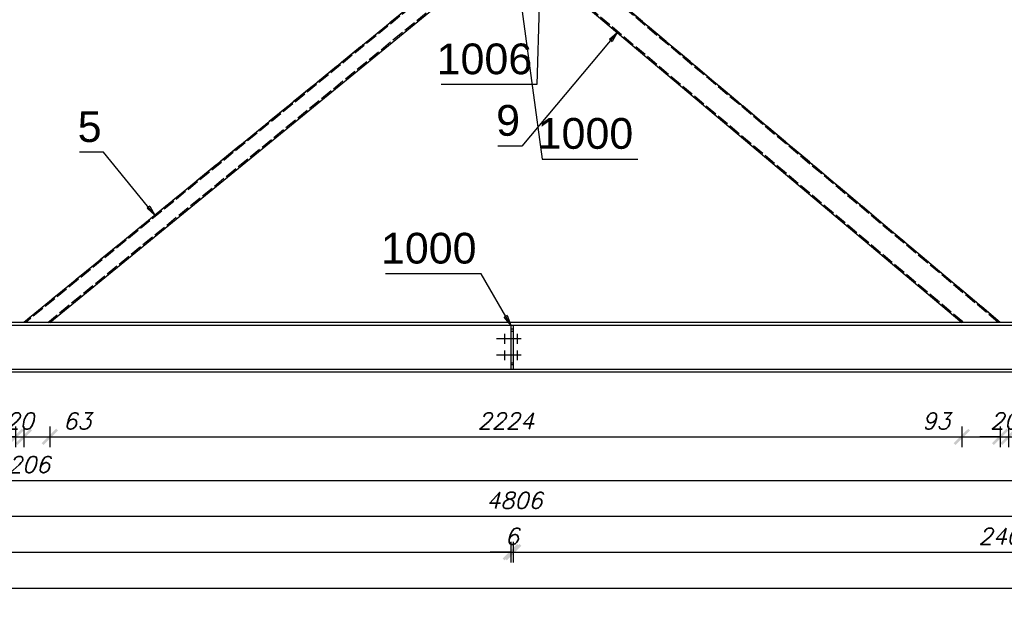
# Model space of a CAD drawing. Header units: millimetres. Extents: x 1814 to 94182, y 11562 to 49454.
# Tile 228 of 256: x 16769 to 17009, y 28703 to 28844. Entities that reach past the tile are written whole.
import ezdxf

# ---------------------------------------------------------------- set-up
doc = ezdxf.new("R2010")
doc.units = ezdxf.units.MM
doc.linetypes.add('ACAD_ISO02W100', pattern=[15, 12, -3])
doc.linetypes.add('ACAD_ISO04W100', pattern=[30, 24, -3, 0, -3])
doc.layers.add('wymiar', color=135, linetype='Continuous', lineweight=9)
doc.styles.add('ARIAL', font='arial.ttf')
doc.styles.add('WYMIARY', font='simplex.shx', dxfattribs={"oblique": 15})
doc.dimstyles.new('1-25', dxfattribs={"dimscale": 25, "dimtxt": 0.16, "dimasz": 0.2, "dimexe": 0.1, "dimexo": 0.1, "dimgap": 0.075, "dimtad": 1, "dimdec": 0, "dimlfac": 10, "dimrnd": 0.01, "dimzin": 9, "dimtxsty": 'WYMIARY', "dimblk": 'ARCHTICK', "dimcen": 0.2, "dimdle": 0.15, "dimadec": 1, "dimazin": 1, "dimtfac": 1, "dimtdec": 0, "dimtix": 1, "dimtmove": 2, "dimatfit": 3, "dimldrblk": 'ARCHTICK', "dimfxl": 0, "dimarcsym": 0})

# ---------------------------------------------------------------- blocks, each defined once
blk = doc.blocks.new('_ARCHTICK')
at = {"color": 0, "linetype": 'ByBlock', "lineweight": -2}
blk.add_solid([(0.398, 0.309), (0.309, 0.398), (-0.309, -0.398), (-0.398, -0.309)], dxfattribs=at)
blk = doc.blocks.new('*D767')
at = {"layer": 'Defpoints', "color": 0}
for p in [(16761.34, 28770.59), (16767.85, 28770.59), (16767.85, 28742.7)]:
    blk.add_point(p, dxfattribs=at)
at = {"layer": 'wymiar', "color": 0, "lineweight": -2}
for p, q in [((16761.34, 28745.2), (16761.34, 28740.2)), ((16767.85, 28745.2), (16767.85, 28740.2)), ((16757.59, 28742.7), (16771.6, 28742.7))]:
    blk.add_line(p, q, dxfattribs=at)
at = {"layer": 'wymiar', "color": 0, "lineweight": -2, "xscale": 5, "yscale": 5, "zscale": 5, "rotation": 180}
blk.add_blockref('_ARCHTICK', (16761.34, 28742.7), dxfattribs=at)
at = {"layer": 'wymiar', "color": 0, "lineweight": -2, "xscale": 5, "yscale": 5, "zscale": 5}
blk.add_blockref('_ARCHTICK', (16767.85, 28742.7), dxfattribs=at)
at = {"layer": 'wymiar', "color": 0, "insert": (16756.48, 28746.57), "char_height": 4, "attachment_point": 5, "style": 'WYMIARY'}
blk.add_mtext('65', dxfattribs=at)
blk = doc.blocks.new('*D768')
at = {"layer": 'Defpoints', "color": 0}
for p in [(16767.85, 28770.59), (16769.85, 28770.59), (16769.85, 28742.7)]:
    blk.add_point(p, dxfattribs=at)
at = {"layer": 'wymiar', "color": 0, "lineweight": -2}
for p, q in [((16767.85, 28745.2), (16767.85, 28740.2)), ((16769.85, 28745.2), (16769.85, 28740.2)), ((16767.85, 28742.7), (16762.85, 28742.7)), ((16767.85, 28742.7), (16769.85, 28742.7)), ((16769.85, 28742.7), (16774.85, 28742.7))]:
    blk.add_line(p, q, dxfattribs=at)
at = {"layer": 'wymiar', "color": 0, "lineweight": -2, "xscale": 5, "yscale": 5, "zscale": 5}
blk.add_blockref('_ARCHTICK', (16767.85, 28742.7), dxfattribs=at)
at = {"layer": 'wymiar', "color": 0, "lineweight": -2, "xscale": 5, "yscale": 5, "zscale": 5, "rotation": 180}
blk.add_blockref('_ARCHTICK', (16769.85, 28742.7), dxfattribs=at)
at = {"layer": 'wymiar', "color": 0, "insert": (16768.85, 28746.57), "char_height": 4, "attachment_point": 5, "style": 'WYMIARY'}
blk.add_mtext('20', dxfattribs=at)
blk = doc.blocks.new('*D769')
at = {"layer": 'Defpoints', "color": 0}
for p in [(16769.85, 28770.59), (16776.17, 28770.59), (16776.17, 28742.7)]:
    blk.add_point(p, dxfattribs=at)
at = {"layer": 'wymiar', "color": 0, "lineweight": -2}
for p, q in [((16769.85, 28745.2), (16769.85, 28740.2)), ((16776.17, 28745.2), (16776.17, 28740.2)), ((16766.1, 28742.7), (16779.92, 28742.7))]:
    blk.add_line(p, q, dxfattribs=at)
at = {"layer": 'wymiar', "color": 0, "lineweight": -2, "xscale": 5, "yscale": 5, "zscale": 5, "rotation": 180}
blk.add_blockref('_ARCHTICK', (16769.85, 28742.7), dxfattribs=at)
at = {"layer": 'wymiar', "color": 0, "lineweight": -2, "xscale": 5, "yscale": 5, "zscale": 5}
blk.add_blockref('_ARCHTICK', (16776.17, 28742.7), dxfattribs=at)
at = {"layer": 'wymiar', "color": 0, "insert": (16782.87, 28746.57), "char_height": 4, "attachment_point": 5, "style": 'WYMIARY'}
blk.add_mtext('63', dxfattribs=at)
blk = doc.blocks.new('*D770')
at = {"layer": 'Defpoints', "color": 0}
for p in [(16776.17, 28770.59), (16998.54, 28770.59), (16998.54, 28742.7)]:
    blk.add_point(p, dxfattribs=at)
at = {"layer": 'wymiar', "color": 0, "lineweight": -2}
for p, q in [((16776.17, 28745.2), (16776.17, 28740.2)), ((16998.54, 28745.2), (16998.54, 28740.2)), ((16772.42, 28742.7), (17002.29, 28742.7))]:
    blk.add_line(p, q, dxfattribs=at)
at = {"layer": 'wymiar', "color": 0, "lineweight": -2, "xscale": 5, "yscale": 5, "zscale": 5, "rotation": 180}
blk.add_blockref('_ARCHTICK', (16776.17, 28742.7), dxfattribs=at)
at = {"layer": 'wymiar', "color": 0, "lineweight": -2, "xscale": 5, "yscale": 5, "zscale": 5}
blk.add_blockref('_ARCHTICK', (16998.54, 28742.7), dxfattribs=at)
at = {"layer": 'wymiar', "color": 0, "insert": (16887.35, 28746.57), "char_height": 4, "attachment_point": 5, "style": 'WYMIARY'}
blk.add_mtext('2224', dxfattribs=at)
blk = doc.blocks.new('*D771')
at = {"layer": 'Defpoints', "color": 0}
for p in [(16998.54, 28770.59), (17007.85, 28770.59), (17007.85, 28742.7)]:
    blk.add_point(p, dxfattribs=at)
at = {"layer": 'wymiar', "color": 0, "lineweight": -2}
for p, q in [((16998.54, 28745.2), (16998.54, 28740.2)), ((17007.85, 28745.2), (17007.85, 28740.2)), ((16994.79, 28742.7), (17011.6, 28742.7))]:
    blk.add_line(p, q, dxfattribs=at)
at = {"layer": 'wymiar', "color": 0, "lineweight": -2, "xscale": 5, "yscale": 5, "zscale": 5, "rotation": 180}
blk.add_blockref('_ARCHTICK', (16998.54, 28742.7), dxfattribs=at)
at = {"layer": 'wymiar', "color": 0, "lineweight": -2, "xscale": 5, "yscale": 5, "zscale": 5}
blk.add_blockref('_ARCHTICK', (17007.85, 28742.7), dxfattribs=at)
at = {"layer": 'wymiar', "color": 0, "insert": (16992.28, 28746.57), "char_height": 4, "attachment_point": 5, "style": 'WYMIARY'}
blk.add_mtext('93', dxfattribs=at)
blk = doc.blocks.new('*D772')
at = {"layer": 'Defpoints', "color": 0}
for p in [(17007.85, 28770.59), (17009.85, 28770.59), (17009.85, 28742.7)]:
    blk.add_point(p, dxfattribs=at)
at = {"layer": 'wymiar', "color": 0, "lineweight": -2}
for p, q in [((17007.85, 28745.2), (17007.85, 28740.2)), ((17009.85, 28745.2), (17009.85, 28740.2)), ((17007.85, 28742.7), (17002.85, 28742.7)), ((17007.85, 28742.7), (17009.85, 28742.7)), ((17009.85, 28742.7), (17014.85, 28742.7))]:
    blk.add_line(p, q, dxfattribs=at)
at = {"layer": 'wymiar', "color": 0, "lineweight": -2, "xscale": 5, "yscale": 5, "zscale": 5}
blk.add_blockref('_ARCHTICK', (17007.85, 28742.7), dxfattribs=at)
at = {"layer": 'wymiar', "color": 0, "lineweight": -2, "xscale": 5, "yscale": 5, "zscale": 5, "rotation": 180}
blk.add_blockref('_ARCHTICK', (17009.85, 28742.7), dxfattribs=at)
at = {"layer": 'wymiar', "color": 0, "insert": (17008.85, 28746.57), "char_height": 4, "attachment_point": 5, "style": 'WYMIARY'}
blk.add_mtext('20', dxfattribs=at)
blk = doc.blocks.new('*D773')
at = {"layer": 'Defpoints', "color": 0}
for p in [(17009.85, 28770.59), (17018.59, 28770.59), (17018.59, 28742.7)]:
    blk.add_point(p, dxfattribs=at)
at = {"layer": 'wymiar', "color": 0, "lineweight": -2}
for p, q in [((17009.85, 28745.2), (17009.85, 28740.2)), ((17018.59, 28745.2), (17018.59, 28740.2)), ((17006.1, 28742.7), (17022.34, 28742.7))]:
    blk.add_line(p, q, dxfattribs=at)
at = {"layer": 'wymiar', "color": 0, "lineweight": -2, "xscale": 5, "yscale": 5, "zscale": 5, "rotation": 180}
blk.add_blockref('_ARCHTICK', (17009.85, 28742.7), dxfattribs=at)
at = {"layer": 'wymiar', "color": 0, "lineweight": -2, "xscale": 5, "yscale": 5, "zscale": 5}
blk.add_blockref('_ARCHTICK', (17018.59, 28742.7), dxfattribs=at)
at = {"layer": 'wymiar', "color": 0, "insert": (17025.2, 28746.57), "char_height": 4, "attachment_point": 5, "style": 'WYMIARY'}
blk.add_mtext('87', dxfattribs=at)
blk = doc.blocks.new('*D800')
at = {"layer": 'Defpoints', "color": 0}
for p in [(16888.55, 28759.33), (16168, 28758.59), (16888.55, 28714.56)]:
    blk.add_point(p, dxfattribs=at)
at = {"layer": 'wymiar', "color": 0, "lineweight": -2}
for p, q in [((16168, 28717.06), (16168, 28712.06)), ((16888.55, 28717.06), (16888.55, 28712.06)), ((16164.25, 28714.56), (16892.3, 28714.56))]:
    blk.add_line(p, q, dxfattribs=at)
at = {"layer": 'wymiar', "color": 0, "lineweight": -2, "xscale": 5, "yscale": 5, "zscale": 5, "rotation": 180}
blk.add_blockref('_ARCHTICK', (16168, 28714.56), dxfattribs=at)
at = {"layer": 'wymiar', "color": 0, "lineweight": -2, "xscale": 5, "yscale": 5, "zscale": 5}
blk.add_blockref('_ARCHTICK', (16888.55, 28714.56), dxfattribs=at)
at = {"layer": 'wymiar', "color": 0, "insert": (16528.28, 28718.44), "char_height": 4, "attachment_point": 5, "style": 'WYMIARY'}
blk.add_mtext('7206', dxfattribs=at)
blk = doc.blocks.new('*D801')
at = {"layer": 'Defpoints', "color": 0}
for p in [(16168, 28758.59), (17129.7, 28758.59), (17129.7, 28705.81)]:
    blk.add_point(p, dxfattribs=at)
at = {"layer": 'wymiar', "color": 0, "lineweight": -2}
for p, q in [((16168, 28708.31), (16168, 28703.31)), ((17129.7, 28708.31), (17129.7, 28703.31)), ((16164.25, 28705.81), (17133.45, 28705.81))]:
    blk.add_line(p, q, dxfattribs=at)
at = {"layer": 'wymiar', "color": 0, "lineweight": -2, "xscale": 5, "yscale": 5, "zscale": 5, "rotation": 180}
blk.add_blockref('_ARCHTICK', (16168, 28705.81), dxfattribs=at)
at = {"layer": 'wymiar', "color": 0, "lineweight": -2, "xscale": 5, "yscale": 5, "zscale": 5}
blk.add_blockref('_ARCHTICK', (17129.7, 28705.81), dxfattribs=at)
at = {"layer": 'wymiar', "color": 0, "insert": (16648.85, 28709.69), "char_height": 4, "attachment_point": 5, "style": 'WYMIARY'}
blk.add_mtext('9617', dxfattribs=at)
blk = doc.blocks.new('*D803')
at = {"layer": 'Defpoints', "color": 0}
for p in [(16409.15, 28759.33), (17129.7, 28758.59), (17129.7, 28732.06)]:
    blk.add_point(p, dxfattribs=at)
at = {"layer": 'wymiar', "color": 0, "lineweight": -2}
for p, q in [((16409.15, 28734.56), (16409.15, 28729.56)), ((17129.7, 28734.56), (17129.7, 28729.56)), ((16405.4, 28732.06), (17133.45, 28732.06))]:
    blk.add_line(p, q, dxfattribs=at)
at = {"layer": 'wymiar', "color": 0, "lineweight": -2, "xscale": 5, "yscale": 5, "zscale": 5, "rotation": 180}
blk.add_blockref('_ARCHTICK', (16409.15, 28732.06), dxfattribs=at)
at = {"layer": 'wymiar', "color": 0, "lineweight": -2, "xscale": 5, "yscale": 5, "zscale": 5}
blk.add_blockref('_ARCHTICK', (17129.7, 28732.06), dxfattribs=at)
at = {"layer": 'wymiar', "color": 0, "insert": (16769.43, 28735.94), "char_height": 4, "attachment_point": 5, "style": 'WYMIARY'}
blk.add_mtext('7206', dxfattribs=at)
blk = doc.blocks.new('*D805')
at = {"layer": 'Defpoints', "color": 0}
for p in [(16649.15, 28759.33), (17129.7, 28758.59), (17129.7, 28723.31)]:
    blk.add_point(p, dxfattribs=at)
at = {"layer": 'wymiar', "color": 0, "lineweight": -2}
for p, q in [((16649.15, 28725.81), (16649.15, 28720.81)), ((17129.7, 28725.81), (17129.7, 28720.81)), ((16645.4, 28723.31), (17133.45, 28723.31))]:
    blk.add_line(p, q, dxfattribs=at)
at = {"layer": 'wymiar', "color": 0, "lineweight": -2, "xscale": 5, "yscale": 5, "zscale": 5, "rotation": 180}
blk.add_blockref('_ARCHTICK', (16649.15, 28723.31), dxfattribs=at)
at = {"layer": 'wymiar', "color": 0, "lineweight": -2, "xscale": 5, "yscale": 5, "zscale": 5}
blk.add_blockref('_ARCHTICK', (17129.7, 28723.31), dxfattribs=at)
at = {"layer": 'wymiar', "color": 0, "insert": (16889.43, 28727.19), "char_height": 4, "attachment_point": 5, "style": 'WYMIARY'}
blk.add_mtext('4806', dxfattribs=at)
blk = doc.blocks.new('*D806')
at = {"layer": 'Defpoints', "color": 0}
for p in [(16888.55, 28759.33), (16889.15, 28759.33), (16889.15, 28714.56)]:
    blk.add_point(p, dxfattribs=at)
at = {"layer": 'wymiar', "color": 0, "lineweight": -2}
for p, q in [((16888.55, 28717.06), (16888.55, 28712.06)), ((16889.15, 28717.06), (16889.15, 28712.06)), ((16888.55, 28714.56), (16883.55, 28714.56)), ((16888.55, 28714.56), (16889.15, 28714.56)), ((16889.15, 28714.56), (16894.15, 28714.56))]:
    blk.add_line(p, q, dxfattribs=at)
at = {"layer": 'wymiar', "color": 0, "lineweight": -2, "xscale": 5, "yscale": 5, "zscale": 5}
blk.add_blockref('_ARCHTICK', (16888.55, 28714.56), dxfattribs=at)
at = {"layer": 'wymiar', "color": 0, "lineweight": -2, "xscale": 5, "yscale": 5, "zscale": 5, "rotation": 180}
blk.add_blockref('_ARCHTICK', (16889.15, 28714.56), dxfattribs=at)
at = {"layer": 'wymiar', "color": 0, "insert": (16888.85, 28718.44), "char_height": 4, "attachment_point": 5, "style": 'WYMIARY'}
blk.add_mtext('6', dxfattribs=at)
blk = doc.blocks.new('*D807')
at = {"layer": 'Defpoints', "color": 0}
for p in [(16889.15, 28759.33), (17129.7, 28758.59), (17129.7, 28714.56)]:
    blk.add_point(p, dxfattribs=at)
at = {"layer": 'wymiar', "color": 0, "lineweight": -2}
for p, q in [((16889.15, 28717.06), (16889.15, 28712.06)), ((17129.7, 28717.06), (17129.7, 28712.06)), ((16885.4, 28714.56), (17133.45, 28714.56))]:
    blk.add_line(p, q, dxfattribs=at)
at = {"layer": 'wymiar', "color": 0, "lineweight": -2, "xscale": 5, "yscale": 5, "zscale": 5, "rotation": 180}
blk.add_blockref('_ARCHTICK', (16889.15, 28714.56), dxfattribs=at)
at = {"layer": 'wymiar', "color": 0, "lineweight": -2, "xscale": 5, "yscale": 5, "zscale": 5}
blk.add_blockref('_ARCHTICK', (17129.7, 28714.56), dxfattribs=at)
at = {"layer": 'wymiar', "color": 0, "insert": (17009.43, 28718.44), "char_height": 4, "attachment_point": 5, "style": 'WYMIARY'}
blk.add_mtext('2406', dxfattribs=at)

msp = doc.modelspace()

# ---------------------------------------------------------------- linework, layer by layer
at = {"color": 145, "linetype": 'Continuous', "ltscale": 0.25}
for p, q in [((16881.354, 28861.892), (16769.855, 28770.591)), ((16776.168, 28770.591), (16887.826, 28862.021)), ((16889.853, 28862.062), (16998.537, 28770.591)), ((17007.854, 28770.591), (16898.955, 28862.244)), ((17129.704, 28770.59), (16168.005, 28770.59)), ((16649.155, 28769.96), (16888.555, 28769.96)), ((16888.555, 28769.96), (16889.155, 28769.96)), ((16888.555, 28769.96), (16888.555, 28769.846)), ((16888.555, 28769.846), (16888.555, 28769.521)), ((16888.555, 28769.521), (16888.555, 28769.034)), ((16888.555, 28769.034), (16888.555, 28768.46)), ((16889.155, 28769.96), (16889.155, 28769.846)), ((16889.155, 28769.96), (17129.704, 28769.96)), ((16889.155, 28769.846), (16889.155, 28769.521)), ((16889.155, 28769.521), (16889.155, 28769.034)), ((16889.155, 28769.034), (16889.155, 28768.46)), ((16888.555, 28768.46), (16889.155, 28768.46)), ((16888.555, 28768.46), (16888.555, 28760.72)), ((16889.155, 28768.46), (16889.155, 28760.72)), ((16649.155, 28759.22), (16888.555, 28759.22)), ((16888.555, 28760.72), (16889.155, 28760.72)), ((16888.555, 28760.72), (16888.555, 28760.146)), ((16888.555, 28760.146), (16888.555, 28759.66)), ((16888.555, 28759.66), (16888.555, 28759.335)), ((16888.555, 28759.335), (16888.555, 28759.22)), ((16888.555, 28759.22), (16889.155, 28759.22)), ((16889.155, 28760.72), (16889.155, 28760.146)), ((16889.155, 28760.146), (16889.155, 28759.66)), ((16889.155, 28759.66), (16889.155, 28759.335)), ((16889.155, 28759.335), (16889.155, 28759.22)), ((16889.155, 28759.22), (17129.704, 28759.22)), ((16168.005, 28758.59), (17129.704, 28758.59))]:
    msp.add_line(p, q, dxfattribs=at)
at = {"color": 10, "linetype": 'ACAD_ISO04W100', "ltscale": 0.25}
for p, q in [((16881.355, 28861.892), (16769.855, 28770.59)), ((17007.855, 28770.59), (16898.955, 28862.244)), ((16891.107, 28766.59), (16884.702, 28766.59)), ((16887.002, 28767.79), (16887.002, 28765.39)), ((16887.002, 28766.59), (16887.002, 28766.59)), ((16890.107, 28767.79), (16890.107, 28765.39)), ((16890.107, 28766.59), (16890.107, 28766.59)), ((16891.107, 28762.59), (16884.702, 28762.59)), ((16887.002, 28763.79), (16887.002, 28761.39)), ((16887.002, 28762.59), (16887.002, 28762.59)), ((16890.107, 28763.79), (16890.107, 28761.39)), ((16890.107, 28762.59), (16890.107, 28762.59)), ((16166.504, 28758.59), (17131.205, 28758.59))]:
    msp.add_line(p, q, dxfattribs=at)
at = {"color": 84, "linetype": 'ACAD_ISO02W100', "ltscale": 0.25}
for p, q in [((16881.84, 28861.901), (16770.328, 28770.591)), ((16775.695, 28770.591), (16887.341, 28862.012)), ((16890.308, 28862.071), (16999.002, 28770.591)), ((17007.388, 28770.591), (16898.5, 28862.235)), ((16889.155, 28768.96), (16888.555, 28768.96)), ((16889.155, 28760.22), (16888.555, 28760.22))]:
    msp.add_line(p, q, dxfattribs=at)
at = {"color": 0, "linetype": 'ByBlock', "lineweight": -2}
for p, q in [((16912.6, 28839.65, -785.676), (16914.529, 28841.294, -785.676)), ((16914.529, 28841.294, -785.676), (16913.238, 28839.113, -785.676)), ((16912.6, 28839.65, -785.676), (16913.238, 28839.113, -785.676)), ((16800.558, 28798.963, -786.676), (16799.913, 28798.435, -786.676)), ((16801.819, 28796.764, -786.676), (16799.913, 28798.435, -786.676)), ((16800.558, 28798.963, -786.676), (16801.819, 28796.764, -786.676)), ((16887.672, 28772.279, -780.456), (16886.949, 28771.865, -780.456)), ((16888.555, 28769.903, -780.456), (16886.949, 28771.865, -780.456)), ((16887.672, 28772.279, -780.456), (16888.555, 28769.903, -780.456))]:
    msp.add_line(p, q, dxfattribs=at)
at = {"color": 7}
for points in [[(16896.023, 28867.086), (16894.927, 28828.632), (16871.618, 28828.632)], [(16889.153, 28862.735), (16896.247, 28810.449), (16919.555, 28810.449)], [(16914.529, 28841.294), (16891.247, 28813.632), (16885.42, 28813.632)], [(16801.819, 28796.764), (16789.253, 28812.111), (16783.425, 28812.111)], [(16888.555, 28769.903), (16881.355, 28782.46), (16858.046, 28782.46)]]:
    msp.add_lwpolyline(points, dxfattribs=at)

# ---------------------------------------------------------------- texts
at = {"color": 7, "style": 'ARIAL'}
for s, p in [('1006', (16870.478, 28831.132)), ('5', (16782.991, 28814.611)), ('9', (16884.985, 28816.132)), ('1000', (16895.106, 28812.949)), ('1000', (16856.905, 28784.96))]:
    msp.add_text(s, height=7.5, dxfattribs=at).set_placement(p)

# ---------------------------------------------------------------- dimensions: what is measured, and where the dimension line sits
at = {"layer": 'wymiar'}
for base, p1, p2, picture, middle in [((16767.854, 28742.699), (16761.337, 28770.59), (16767.854, 28770.591), '*D767', (16756.479, 28746.574)), ((16776.168, 28742.699), (16769.855, 28770.591), (16776.168, 28770.59), '*D769', (16782.867, 28746.574)), ((17007.855, 28742.699), (16998.537, 28770.59), (17007.855, 28770.59), '*D771', (16992.279, 28746.574)), ((17018.589, 28742.699), (17009.855, 28770.59), (17018.589, 28770.59), '*D773', (17025.202, 28746.574))]:
    dim = msp.add_linear_dim(base=base, p1=p1, p2=p2, dimstyle='1-25', dxfattribs=at)
    dim.commit()
    dim.dimension.update_dxf_attribs({"geometry": picture, "text_midpoint": middle, "dimtype": 160})
for base, p1, p2, picture, middle in [((16769.855, 28742.699), (16767.854, 28770.591), (16769.855, 28770.591), '*D768', (16768.854, 28746.574)), ((16998.537, 28742.699), (16776.168, 28770.59), (16998.537, 28770.59), '*D770', (16887.352, 28746.574)), ((17009.855, 28742.699), (17007.855, 28770.59), (17009.855, 28770.59), '*D772', (17008.855, 28746.574)), ((16888.5545, 28714.5629), (16168.0046, 28758.5904), (16888.5545, 28759.3346), '*D800', (16528.2796, 28718.4379)), ((17129.704502, 28732.06287), (16409.1545, 28759.334612), (17129.704502, 28758.590431), '*D803', (16769.429501, 28735.93787)), ((17129.704502, 28723.31287), (16649.154501, 28759.334612), (17129.704502, 28758.590431), '*D805', (16889.429501, 28727.18787)), ((16889.155, 28714.563), (16888.555, 28759.335), (16889.155, 28759.335), '*D806', (16888.855, 28718.438)), ((17129.704, 28714.563), (16889.155, 28759.335), (17129.704, 28758.59), '*D807', (17009.429, 28718.438)), ((17129.705, 28705.813), (16168.005, 28758.59), (17129.705, 28758.59), '*D801', (16648.855, 28709.688))]:
    dim = msp.add_linear_dim(base=base, p1=p1, p2=p2, dimstyle='1-25', dxfattribs=at)
    dim.commit()
    dim.dimension.update_dxf_attribs({"geometry": picture, "text_midpoint": middle})

doc.saveas('drawing.dxf')
